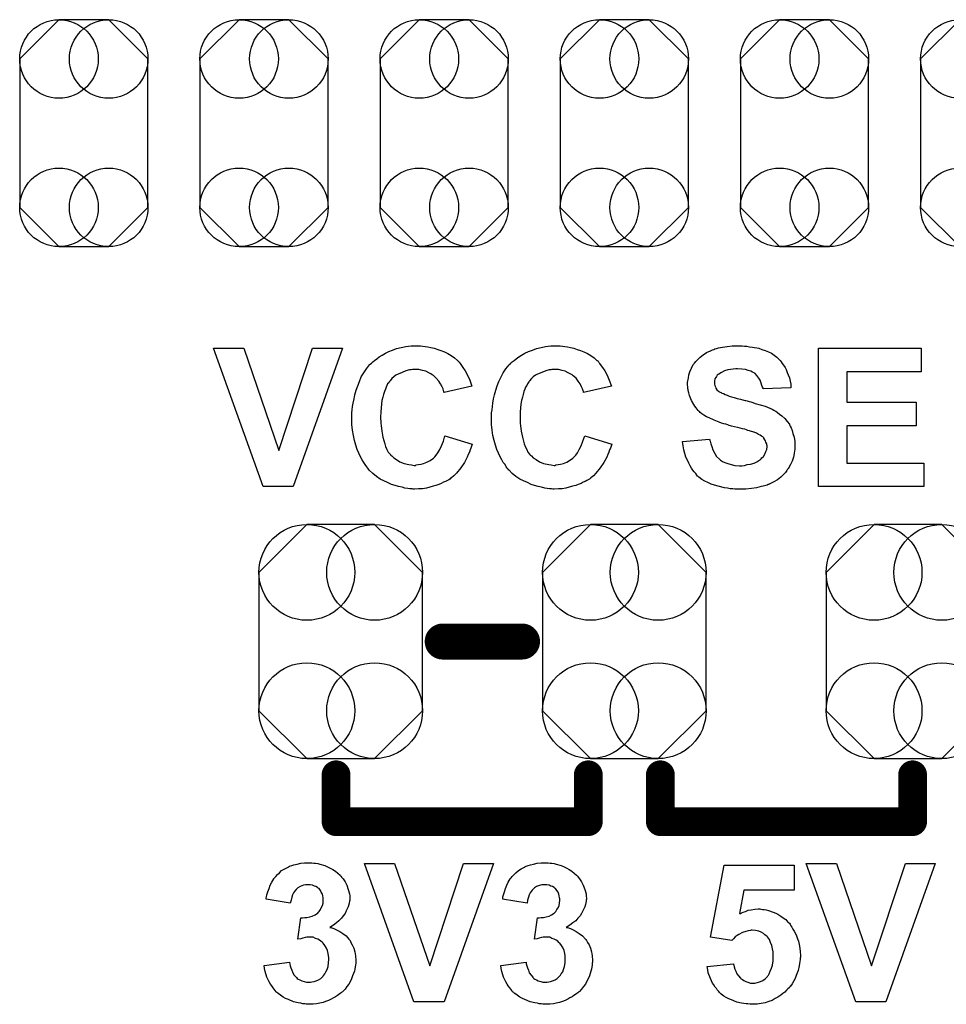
# Model space of a CAD drawing. Extents: x -0.07 to 0.95, y -0.15 to 0.98.
# Tile 3 of 8: x 0.28 to 0.54, y 0.15 to 0.42. Entities that reach past the tile are written whole.
import ezdxf

# ---------------------------------------------------------------- set-up
doc = ezdxf.new("R2010")
doc.units = 0
doc.layers.get('0').update_dxf_attribs({"linetype": 'CONTINUOUS'})
doc.layers.add('gto', color=2, linetype='CONTINUOUS')
doc.layers.add('gts', color=1, linetype='CONTINUOUS')

# ---------------------------------------------------------------- blocks, each defined once
blk = doc.blocks.new('D19')
at = {"const_width": 0.005}
blk.add_lwpolyline([(-0.0025, 0, 1), (0.0025, 0, 1)], format="xyb", close=True, dxfattribs=at)
blk = doc.blocks.new('D33')
at = {"const_width": 0.004}
blk.add_lwpolyline([(-0.002, 0, 1), (0.002, 0, 1)], format="xyb", close=True, dxfattribs=at)
blk = doc.blocks.new('D86')
blk.add_lwpolyline([(0.0178, -0.0206), (0.0178, 0.0206), (0.0069, 0.0315), (-0.0069, 0.0315), (-0.0178, 0.0206), (-0.0178, -0.0206), (-0.0069, -0.0315), (0.0069, -0.0315)], close=True)
for centre in [(-0.0069, 0.0206), (0.0069, 0.0206), (-0.0069, -0.0206), (0.0069, -0.0206)]:
    blk.add_circle(centre, 0.0109)
blk = doc.blocks.new('D87')
blk.add_lwpolyline([(-0.0227, 0.0192), (-0.0227, -0.0192), (-0.0094, -0.0325), (0.0094, -0.0325), (0.0227, -0.0192), (0.0227, 0.0192), (0.0094, 0.0325), (-0.0094, 0.0325)], close=True)
for centre in [(-0.0094, 0.0192), (0.0094, 0.0192), (-0.0094, -0.0192), (0.0094, -0.0192)]:
    blk.add_circle(centre, 0.0133)

msp = doc.modelspace()

# ---------------------------------------------------------------- linework, layer by layer
at = {"layer": 'gto', "color": 2}
for points in [[(0.3581, 0.293), (0.3498, 0.293), (0.336, 0.3314), (0.3444, 0.3314), (0.3541, 0.303), (0.3635, 0.3314), (0.3718, 0.3314), (0.3581, 0.293)], [(0.3934, 0.3321), (0.3941, 0.332), (0.3947, 0.3319), (0.3955, 0.3318), (0.3963, 0.3316), (0.3972, 0.3314), (0.3982, 0.3311), (0.3991, 0.3308), (0.4001, 0.3304), (0.401, 0.3299), (0.4019, 0.3294), (0.4029, 0.3287), (0.4037, 0.328), (0.4038, 0.328), (0.4038, 0.3279), (0.404, 0.3277), (0.4042, 0.3275), (0.4044, 0.3272), (0.4046, 0.3269), (0.4052, 0.3261), (0.4058, 0.3251), (0.4065, 0.3239), (0.4071, 0.3225), (0.4077, 0.3209), (0.4, 0.3191), (0.4, 0.3191), (0.3999, 0.3192), (0.3999, 0.3194), (0.3998, 0.3196), (0.3997, 0.3201), (0.3994, 0.3207), (0.399, 0.3215), (0.3985, 0.3223), (0.3978, 0.3231), (0.3971, 0.3237), (0.397, 0.3238), (0.3967, 0.324), (0.3963, 0.3243), (0.3957, 0.3246), (0.3949, 0.325), (0.394, 0.3252), (0.393, 0.3255), (0.3919, 0.3255), (0.3915, 0.3255), (0.3912, 0.3255), (0.3908, 0.3254), (0.3904, 0.3254), (0.3894, 0.3251), (0.3883, 0.3247), (0.3872, 0.3242), (0.3866, 0.3239), (0.386, 0.3235), (0.3855, 0.323), (0.385, 0.3224), (0.385, 0.3224), (0.3848, 0.3222), (0.3847, 0.3221), (0.3846, 0.3218), (0.3843, 0.3215), (0.3841, 0.3211), (0.3839, 0.3206), (0.3837, 0.32), (0.3834, 0.3194), (0.3832, 0.3186), (0.383, 0.3178), (0.3827, 0.3169), (0.3826, 0.3159), (0.3825, 0.3149), (0.3824, 0.3137), (0.3823, 0.3124), (0.3823, 0.3124), (0.3823, 0.3121), (0.3823, 0.3117), (0.3824, 0.3113), (0.3824, 0.3106), (0.3825, 0.3099), (0.3826, 0.3092), (0.3827, 0.3084), (0.383, 0.3067), (0.3835, 0.3049), (0.3837, 0.3041), (0.3841, 0.3033), (0.3845, 0.3026), (0.385, 0.302), (0.385, 0.3019), (0.3851, 0.3019), (0.3852, 0.3017), (0.3855, 0.3015), (0.386, 0.301), (0.3868, 0.3005), (0.3877, 0.2999), (0.3889, 0.2994), (0.3902, 0.2991), (0.3909, 0.299), (0.3917, 0.2989), (0.392, 0.2989), (0.3922, 0.299), (0.3928, 0.2991), (0.3936, 0.2992), (0.3943, 0.2994), (0.3952, 0.2998), (0.3961, 0.3002), (0.397, 0.3009), (0.3971, 0.301), (0.3974, 0.3013), (0.3978, 0.3017), (0.3982, 0.3024), (0.3988, 0.3033), (0.3993, 0.3043), (0.3998, 0.3056), (0.4002, 0.3071), (0.4078, 0.3048), (0.4078, 0.3047), (0.4077, 0.3045), (0.4076, 0.3042), (0.4074, 0.3037), (0.4072, 0.3032), (0.407, 0.3026), (0.4067, 0.3019), (0.4064, 0.3012), (0.4056, 0.2997), (0.4046, 0.2982), (0.4034, 0.2967), (0.4027, 0.296), (0.402, 0.2954), (0.4019, 0.2953), (0.4018, 0.2953), (0.4016, 0.2951), (0.4013, 0.2949), (0.4009, 0.2947), (0.4004, 0.2944), (0.3998, 0.2942), (0.3992, 0.2939), (0.3985, 0.2936), (0.3977, 0.2933), (0.3969, 0.2931), (0.396, 0.2928), (0.3951, 0.2926), (0.394, 0.2924), (0.3929, 0.2924), (0.3918, 0.2923), (0.3914, 0.2923), (0.3911, 0.2924), (0.3905, 0.2924), (0.3899, 0.2925), (0.3891, 0.2926), (0.3883, 0.2928), (0.3873, 0.293), (0.3864, 0.2933), (0.3854, 0.2936), (0.3843, 0.2941), (0.3833, 0.2946), (0.3822, 0.2951), (0.3812, 0.2958), (0.3802, 0.2966), (0.3792, 0.2976), (0.3792, 0.2976), (0.379, 0.2978), (0.3788, 0.2981), (0.3785, 0.2985), (0.3781, 0.2991), (0.3777, 0.2997), (0.3772, 0.3004), (0.3768, 0.3013), (0.3763, 0.3023), (0.3759, 0.3033), (0.3755, 0.3045), (0.3751, 0.3058), (0.3748, 0.3072), (0.3746, 0.3087), (0.3744, 0.3102), (0.3744, 0.3119), (0.3744, 0.3119), (0.3744, 0.312), (0.3744, 0.3123), (0.3744, 0.3128), (0.3744, 0.3135), (0.3745, 0.3143), (0.3746, 0.3152), (0.3747, 0.3162), (0.375, 0.3174), (0.3752, 0.3185), (0.3756, 0.3198), (0.376, 0.321), (0.3765, 0.3222), (0.377, 0.3235), (0.3777, 0.3246), (0.3784, 0.3257), (0.3793, 0.3268), (0.3793, 0.3269), (0.3795, 0.327), (0.3798, 0.3273), (0.3802, 0.3276), (0.3807, 0.328), (0.3813, 0.3285), (0.382, 0.329), (0.3828, 0.3295), (0.3837, 0.33), (0.3846, 0.3305), (0.3857, 0.3309), (0.3868, 0.3313), (0.3881, 0.3316), (0.3894, 0.3319), (0.3908, 0.3321), (0.3923, 0.3321), (0.3929, 0.3321), (0.3934, 0.3321)], [(0.4322, 0.3321), (0.4328, 0.332), (0.4335, 0.3319), (0.4342, 0.3318), (0.4351, 0.3316), (0.436, 0.3314), (0.4369, 0.3311), (0.4378, 0.3308), (0.4388, 0.3304), (0.4398, 0.3299), (0.4407, 0.3294), (0.4416, 0.3287), (0.4424, 0.328), (0.4425, 0.328), (0.4426, 0.3279), (0.4427, 0.3277), (0.4429, 0.3275), (0.4431, 0.3272), (0.4433, 0.3269), (0.4439, 0.3261), (0.4446, 0.3251), (0.4452, 0.3239), (0.4458, 0.3225), (0.4464, 0.3209), (0.4387, 0.3191), (0.4387, 0.3191), (0.4387, 0.3192), (0.4387, 0.3194), (0.4386, 0.3196), (0.4384, 0.3201), (0.4381, 0.3207), (0.4377, 0.3215), (0.4372, 0.3223), (0.4366, 0.3231), (0.4358, 0.3237), (0.4357, 0.3238), (0.4355, 0.324), (0.435, 0.3243), (0.4344, 0.3246), (0.4336, 0.325), (0.4327, 0.3252), (0.4317, 0.3255), (0.4306, 0.3255), (0.4302, 0.3255), (0.4299, 0.3255), (0.4296, 0.3254), (0.4291, 0.3254), (0.4282, 0.3251), (0.4271, 0.3247), (0.4259, 0.3242), (0.4253, 0.3239), (0.4247, 0.3235), (0.4242, 0.323), (0.4237, 0.3224), (0.4237, 0.3224), (0.4236, 0.3222), (0.4235, 0.3221), (0.4233, 0.3218), (0.4231, 0.3215), (0.4229, 0.3211), (0.4226, 0.3206), (0.4224, 0.32), (0.4221, 0.3194), (0.4219, 0.3186), (0.4217, 0.3178), (0.4215, 0.3169), (0.4213, 0.3159), (0.4212, 0.3149), (0.4211, 0.3137), (0.4211, 0.3124), (0.4211, 0.3124), (0.4211, 0.3121), (0.4211, 0.3117), (0.4211, 0.3113), (0.4211, 0.3106), (0.4212, 0.3099), (0.4213, 0.3092), (0.4214, 0.3084), (0.4217, 0.3067), (0.4222, 0.3049), (0.4225, 0.3041), (0.4229, 0.3033), (0.4232, 0.3026), (0.4237, 0.302), (0.4237, 0.3019), (0.4238, 0.3019), (0.424, 0.3017), (0.4242, 0.3015), (0.4247, 0.301), (0.4255, 0.3005), (0.4265, 0.2999), (0.4276, 0.2994), (0.429, 0.2991), (0.4297, 0.299), (0.4305, 0.2989), (0.4307, 0.2989), (0.431, 0.299), (0.4316, 0.2991), (0.4323, 0.2992), (0.4331, 0.2994), (0.434, 0.2998), (0.4348, 0.3002), (0.4357, 0.3009), (0.4358, 0.301), (0.4361, 0.3013), (0.4365, 0.3017), (0.437, 0.3024), (0.4375, 0.3033), (0.438, 0.3043), (0.4385, 0.3056), (0.439, 0.3071), (0.4465, 0.3048), (0.4465, 0.3047), (0.4464, 0.3045), (0.4463, 0.3042), (0.4462, 0.3037), (0.4459, 0.3032), (0.4457, 0.3026), (0.4454, 0.3019), (0.4451, 0.3012), (0.4443, 0.2997), (0.4433, 0.2982), (0.4421, 0.2967), (0.4414, 0.296), (0.4407, 0.2954), (0.4407, 0.2953), (0.4406, 0.2953), (0.4403, 0.2951), (0.44, 0.2949), (0.4396, 0.2947), (0.4391, 0.2944), (0.4386, 0.2942), (0.438, 0.2939), (0.4372, 0.2936), (0.4365, 0.2933), (0.4356, 0.2931), (0.4347, 0.2928), (0.4338, 0.2926), (0.4327, 0.2924), (0.4317, 0.2924), (0.4305, 0.2923), (0.4302, 0.2923), (0.4298, 0.2924), (0.4292, 0.2924), (0.4286, 0.2925), (0.4279, 0.2926), (0.427, 0.2928), (0.4261, 0.293), (0.4251, 0.2933), (0.4241, 0.2936), (0.4231, 0.2941), (0.422, 0.2946), (0.421, 0.2951), (0.4199, 0.2958), (0.4189, 0.2966), (0.418, 0.2976), (0.4179, 0.2976), (0.4178, 0.2978), (0.4175, 0.2981), (0.4172, 0.2985), (0.4169, 0.2991), (0.4164, 0.2997), (0.416, 0.3004), (0.4155, 0.3013), (0.4151, 0.3023), (0.4146, 0.3033), (0.4142, 0.3045), (0.4139, 0.3058), (0.4135, 0.3072), (0.4133, 0.3087), (0.4131, 0.3102), (0.4131, 0.3119), (0.4131, 0.3119), (0.4131, 0.312), (0.4131, 0.3123), (0.4131, 0.3128), (0.4131, 0.3135), (0.4133, 0.3143), (0.4134, 0.3152), (0.4135, 0.3162), (0.4137, 0.3174), (0.414, 0.3185), (0.4143, 0.3198), (0.4147, 0.321), (0.4152, 0.3222), (0.4158, 0.3235), (0.4164, 0.3246), (0.4171, 0.3257), (0.418, 0.3268), (0.4181, 0.3269), (0.4183, 0.327), (0.4185, 0.3273), (0.4189, 0.3276), (0.4194, 0.328), (0.42, 0.3285), (0.4207, 0.329), (0.4215, 0.3295), (0.4224, 0.33), (0.4234, 0.3305), (0.4245, 0.3309), (0.4256, 0.3313), (0.4269, 0.3316), (0.4281, 0.3319), (0.4296, 0.3321), (0.431, 0.3321), (0.4317, 0.3321), (0.4322, 0.3321)], [(0.4827, 0.3321), (0.4833, 0.332), (0.484, 0.332), (0.4847, 0.3318), (0.4856, 0.3317), (0.4873, 0.3314), (0.4882, 0.3311), (0.4891, 0.3308), (0.49, 0.3304), (0.4908, 0.33), (0.4916, 0.3295), (0.4923, 0.3289), (0.4924, 0.3289), (0.4925, 0.3287), (0.4927, 0.3286), (0.4929, 0.3284), (0.4932, 0.328), (0.4935, 0.3276), (0.4938, 0.3272), (0.4942, 0.3267), (0.4946, 0.3261), (0.4949, 0.3255), (0.4952, 0.3247), (0.4955, 0.324), (0.4958, 0.3232), (0.496, 0.3223), (0.4962, 0.3214), (0.4962, 0.3204), (0.4885, 0.3201), (0.4885, 0.3202), (0.4885, 0.3203), (0.4883, 0.3206), (0.4882, 0.3211), (0.488, 0.3217), (0.4877, 0.3225), (0.4873, 0.3231), (0.4868, 0.3238), (0.4863, 0.3244), (0.4862, 0.3244), (0.486, 0.3246), (0.4856, 0.3248), (0.4851, 0.325), (0.4844, 0.3252), (0.4836, 0.3255), (0.4826, 0.3256), (0.4814, 0.3257), (0.4809, 0.3257), (0.4802, 0.3256), (0.4795, 0.3255), (0.4787, 0.3254), (0.4778, 0.3251), (0.477, 0.3247), (0.4762, 0.3242), (0.4761, 0.3242), (0.476, 0.3241), (0.4758, 0.3239), (0.4756, 0.3236), (0.4754, 0.3233), (0.4751, 0.3229), (0.475, 0.3224), (0.475, 0.3219), (0.475, 0.3218), (0.475, 0.3216), (0.475, 0.3214), (0.4751, 0.3211), (0.4753, 0.3207), (0.4754, 0.3203), (0.4757, 0.3199), (0.4761, 0.3195), (0.4761, 0.3195), (0.4764, 0.3193), (0.4766, 0.3192), (0.4769, 0.3191), (0.4771, 0.3189), (0.4775, 0.3188), (0.478, 0.3186), (0.4785, 0.3184), (0.4791, 0.3181), (0.4797, 0.3179), (0.4805, 0.3177), (0.4813, 0.3175), (0.4822, 0.3173), (0.4832, 0.317), (0.4832, 0.317), (0.4835, 0.3169), (0.4837, 0.3169), (0.4841, 0.3168), (0.4846, 0.3166), (0.4851, 0.3165), (0.4857, 0.3163), (0.4863, 0.3161), (0.4877, 0.3157), (0.4891, 0.3153), (0.4904, 0.3148), (0.491, 0.3145), (0.4915, 0.3142), (0.4916, 0.3142), (0.4916, 0.3141), (0.492, 0.3139), (0.4925, 0.3136), (0.4931, 0.3131), (0.4937, 0.3126), (0.4945, 0.3119), (0.4952, 0.3111), (0.4958, 0.3103), (0.4958, 0.3101), (0.496, 0.3098), (0.4963, 0.3093), (0.4966, 0.3086), (0.4968, 0.3077), (0.4971, 0.3067), (0.4973, 0.3055), (0.4973, 0.3042), (0.4973, 0.3041), (0.4973, 0.304), (0.4973, 0.3038), (0.4973, 0.3036), (0.4973, 0.3033), (0.4972, 0.3029), (0.4971, 0.3022), (0.4969, 0.3012), (0.4966, 0.3001), (0.4961, 0.2991), (0.4955, 0.2979), (0.4955, 0.2979), (0.4953, 0.2978), (0.4951, 0.2975), (0.4947, 0.2969), (0.4941, 0.2963), (0.4934, 0.2956), (0.4925, 0.2949), (0.4915, 0.2943), (0.4902, 0.2937), (0.4902, 0.2937), (0.4901, 0.2936), (0.4899, 0.2936), (0.4896, 0.2934), (0.4893, 0.2933), (0.4889, 0.2932), (0.4885, 0.2931), (0.488, 0.293), (0.4873, 0.2928), (0.4867, 0.2927), (0.4853, 0.2925), (0.4837, 0.2923), (0.4819, 0.2923), (0.4812, 0.2923), (0.4807, 0.2923), (0.4801, 0.2924), (0.4794, 0.2924), (0.4786, 0.2926), (0.4778, 0.2927), (0.476, 0.2931), (0.475, 0.2934), (0.4741, 0.2937), (0.4732, 0.2941), (0.4723, 0.2945), (0.4715, 0.295), (0.4707, 0.2956), (0.4706, 0.2957), (0.4705, 0.2958), (0.4703, 0.2959), (0.4701, 0.2962), (0.4698, 0.2966), (0.4694, 0.2971), (0.469, 0.2976), (0.4686, 0.2981), (0.4683, 0.2988), (0.4679, 0.2995), (0.4675, 0.3003), (0.4671, 0.3012), (0.4668, 0.3022), (0.4665, 0.3032), (0.4663, 0.3043), (0.4661, 0.3055), (0.4736, 0.3062), (0.4736, 0.3062), (0.4737, 0.306), (0.4737, 0.3058), (0.4738, 0.3056), (0.474, 0.3049), (0.4743, 0.3041), (0.4746, 0.3032), (0.4751, 0.3022), (0.4756, 0.3014), (0.4764, 0.3006), (0.4765, 0.3005), (0.4767, 0.3003), (0.4772, 0.3), (0.4779, 0.2997), (0.4787, 0.2994), (0.4796, 0.2991), (0.4807, 0.2989), (0.482, 0.2988), (0.4826, 0.2988), (0.4833, 0.2989), (0.4841, 0.2991), (0.485, 0.2992), (0.486, 0.2995), (0.4868, 0.2999), (0.4876, 0.3004), (0.4877, 0.3004), (0.488, 0.3007), (0.4882, 0.301), (0.4886, 0.3014), (0.489, 0.302), (0.4893, 0.3027), (0.4895, 0.3033), (0.4896, 0.3041), (0.4896, 0.3042), (0.4896, 0.3043), (0.4895, 0.3046), (0.4895, 0.3049), (0.4893, 0.3053), (0.4892, 0.3057), (0.489, 0.306), (0.4887, 0.3064), (0.4887, 0.3065), (0.4886, 0.3066), (0.4884, 0.3068), (0.4881, 0.307), (0.4877, 0.3073), (0.4872, 0.3075), (0.4867, 0.3078), (0.486, 0.3081), (0.4859, 0.3081), (0.4857, 0.3082), (0.4853, 0.3083), (0.485, 0.3084), (0.4847, 0.3085), (0.4843, 0.3086), (0.4839, 0.3088), (0.4834, 0.3089), (0.4828, 0.309), (0.4821, 0.3092), (0.4814, 0.3094), (0.4806, 0.3096), (0.4797, 0.3098), (0.4797, 0.3098), (0.4795, 0.3099), (0.4791, 0.31), (0.4787, 0.3101), (0.4782, 0.3103), (0.4776, 0.3104), (0.477, 0.3106), (0.4763, 0.3109), (0.4749, 0.3114), (0.4735, 0.3121), (0.4728, 0.3124), (0.4721, 0.3128), (0.4715, 0.3132), (0.471, 0.3136), (0.471, 0.3136), (0.4709, 0.3138), (0.4707, 0.3139), (0.4705, 0.3141), (0.4702, 0.3145), (0.4699, 0.3149), (0.4696, 0.3153), (0.4693, 0.3158), (0.4686, 0.3169), (0.4681, 0.3183), (0.4679, 0.319), (0.4677, 0.3197), (0.4676, 0.3205), (0.4675, 0.3214), (0.4675, 0.3214), (0.4675, 0.3215), (0.4675, 0.3216), (0.4675, 0.3219), (0.4676, 0.3224), (0.4678, 0.3231), (0.4679, 0.324), (0.4682, 0.3249), (0.4686, 0.3259), (0.4691, 0.3269), (0.4691, 0.3269), (0.4692, 0.327), (0.4695, 0.3273), (0.4698, 0.3277), (0.4704, 0.3283), (0.471, 0.3289), (0.4719, 0.3296), (0.4728, 0.3302), (0.4739, 0.3307), (0.474, 0.3307), (0.4741, 0.3308), (0.4743, 0.3309), (0.4745, 0.331), (0.4748, 0.3311), (0.4751, 0.3312), (0.4756, 0.3313), (0.4761, 0.3315), (0.4772, 0.3317), (0.4785, 0.3319), (0.4799, 0.3321), (0.4815, 0.3321), (0.4822, 0.3321), (0.4827, 0.3321)], [(0.5324, 0.3249), (0.5117, 0.3249), (0.5117, 0.3164), (0.531, 0.3164), (0.531, 0.3099), (0.5117, 0.3099), (0.5117, 0.2995), (0.5331, 0.2995), (0.5331, 0.293), (0.5039, 0.293), (0.5039, 0.3314), (0.5324, 0.3314), (0.5324, 0.3249)], [(0.3633, 0.1886), (0.3638, 0.1885), (0.3643, 0.1885), (0.3649, 0.1884), (0.3655, 0.1882), (0.3669, 0.1878), (0.3676, 0.1875), (0.3684, 0.1871), (0.3691, 0.1867), (0.3698, 0.1863), (0.3705, 0.1857), (0.3711, 0.1851), (0.3711, 0.1851), (0.3712, 0.185), (0.3714, 0.1849), (0.3715, 0.1846), (0.372, 0.1841), (0.3725, 0.1833), (0.373, 0.1824), (0.3734, 0.1812), (0.3737, 0.18), (0.3738, 0.1794), (0.3738, 0.1787), (0.3738, 0.1787), (0.3738, 0.1785), (0.3738, 0.1782), (0.3737, 0.1779), (0.3736, 0.1775), (0.3735, 0.177), (0.3734, 0.1764), (0.3731, 0.1758), (0.3728, 0.1752), (0.3725, 0.1745), (0.372, 0.1739), (0.3715, 0.1732), (0.3708, 0.1725), (0.3701, 0.1719), (0.3693, 0.1713), (0.3683, 0.1706), (0.3683, 0.1706), (0.3684, 0.1706), (0.3686, 0.1706), (0.3688, 0.1705), (0.3694, 0.1703), (0.3701, 0.17), (0.371, 0.1695), (0.3719, 0.169), (0.3728, 0.1683), (0.3735, 0.1674), (0.3736, 0.1673), (0.3739, 0.167), (0.3741, 0.1665), (0.3745, 0.1658), (0.3749, 0.1649), (0.3752, 0.1639), (0.3754, 0.1628), (0.3755, 0.1615), (0.3755, 0.1614), (0.3755, 0.1613), (0.3755, 0.161), (0.3755, 0.1607), (0.3754, 0.1602), (0.3753, 0.1597), (0.3752, 0.1591), (0.3751, 0.1585), (0.3746, 0.1572), (0.3743, 0.1564), (0.374, 0.1557), (0.3735, 0.1549), (0.373, 0.1542), (0.3725, 0.1535), (0.3718, 0.1528), (0.3718, 0.1528), (0.3716, 0.1527), (0.3714, 0.1525), (0.3711, 0.1523), (0.3708, 0.152), (0.3704, 0.1517), (0.3698, 0.1514), (0.3693, 0.1511), (0.3686, 0.1507), (0.3679, 0.1504), (0.3671, 0.1501), (0.3664, 0.1498), (0.3655, 0.1496), (0.3646, 0.1494), (0.3636, 0.1493), (0.3626, 0.1493), (0.3621, 0.1493), (0.3617, 0.1493), (0.3613, 0.1494), (0.3608, 0.1494), (0.3602, 0.1496), (0.3595, 0.1497), (0.3582, 0.15), (0.3568, 0.1506), (0.356, 0.1509), (0.3553, 0.1513), (0.3546, 0.1518), (0.3539, 0.1523), (0.3539, 0.1523), (0.3538, 0.1524), (0.3536, 0.1526), (0.3534, 0.1528), (0.3531, 0.1531), (0.3528, 0.1535), (0.3525, 0.1539), (0.3522, 0.1544), (0.3518, 0.1549), (0.3514, 0.1555), (0.3508, 0.1568), (0.3503, 0.1584), (0.3501, 0.1592), (0.35, 0.1601), (0.3571, 0.161), (0.3571, 0.1609), (0.3571, 0.1609), (0.3572, 0.1605), (0.3573, 0.16), (0.3574, 0.1594), (0.3577, 0.1588), (0.358, 0.158), (0.3584, 0.1574), (0.3589, 0.1568), (0.359, 0.1567), (0.3592, 0.1565), (0.3595, 0.1563), (0.3599, 0.1561), (0.3605, 0.1558), (0.3611, 0.1556), (0.3618, 0.1554), (0.3625, 0.1554), (0.3627, 0.1554), (0.3629, 0.1554), (0.3633, 0.1555), (0.3639, 0.1556), (0.3645, 0.1558), (0.3651, 0.1561), (0.3658, 0.1565), (0.3664, 0.1571), (0.3664, 0.1572), (0.3666, 0.1574), (0.3669, 0.1578), (0.3672, 0.1583), (0.3675, 0.159), (0.3678, 0.1598), (0.3679, 0.1608), (0.368, 0.1618), (0.368, 0.1619), (0.368, 0.1619), (0.368, 0.1623), (0.3679, 0.1628), (0.3678, 0.1634), (0.3676, 0.1642), (0.3673, 0.1649), (0.3669, 0.1656), (0.3664, 0.1663), (0.3664, 0.1663), (0.3662, 0.1665), (0.3658, 0.1668), (0.3654, 0.1671), (0.3649, 0.1674), (0.3643, 0.1676), (0.3636, 0.1679), (0.3628, 0.1679), (0.3623, 0.1679), (0.3619, 0.1679), (0.3614, 0.1678), (0.3608, 0.1677), (0.3602, 0.1675), (0.3594, 0.1674), (0.3602, 0.1733), (0.3607, 0.1733), (0.3613, 0.1734), (0.3619, 0.1734), (0.3627, 0.1736), (0.3634, 0.1738), (0.3642, 0.1741), (0.3648, 0.1746), (0.3649, 0.1746), (0.3651, 0.1749), (0.3653, 0.1751), (0.3657, 0.1756), (0.3659, 0.1761), (0.3662, 0.1767), (0.3664, 0.1774), (0.3664, 0.1782), (0.3664, 0.1784), (0.3664, 0.1786), (0.3664, 0.1789), (0.3663, 0.1794), (0.3662, 0.1799), (0.3659, 0.1804), (0.3657, 0.1809), (0.3653, 0.1814), (0.3652, 0.1814), (0.365, 0.1815), (0.3648, 0.1817), (0.3644, 0.182), (0.364, 0.1821), (0.3635, 0.1824), (0.3628, 0.1825), (0.3622, 0.1825), (0.3618, 0.1825), (0.3615, 0.1825), (0.361, 0.1824), (0.3605, 0.1822), (0.36, 0.182), (0.3594, 0.1816), (0.3589, 0.1812), (0.3589, 0.1811), (0.3587, 0.181), (0.3585, 0.1806), (0.3582, 0.1802), (0.3579, 0.1797), (0.3577, 0.179), (0.3575, 0.1782), (0.3573, 0.1774), (0.3506, 0.1785), (0.3506, 0.1785), (0.3506, 0.1786), (0.3506, 0.1788), (0.3507, 0.1791), (0.3508, 0.1797), (0.3511, 0.1805), (0.3514, 0.1814), (0.3517, 0.1824), (0.3522, 0.1832), (0.3527, 0.1841), (0.3527, 0.1842), (0.3529, 0.1844), (0.3533, 0.1848), (0.3537, 0.1853), (0.3543, 0.1858), (0.3549, 0.1864), (0.3558, 0.1869), (0.3567, 0.1874), (0.3567, 0.1874), (0.3568, 0.1875), (0.3571, 0.1876), (0.3577, 0.1878), (0.3583, 0.188), (0.3592, 0.1882), (0.3602, 0.1885), (0.3612, 0.1886), (0.3624, 0.1886), (0.3629, 0.1886), (0.3633, 0.1886)], [(0.4289, 0.1886), (0.4294, 0.1885), (0.4299, 0.1885), (0.4305, 0.1884), (0.4311, 0.1882), (0.4325, 0.1878), (0.4333, 0.1875), (0.434, 0.1871), (0.4347, 0.1867), (0.4354, 0.1863), (0.4361, 0.1857), (0.4367, 0.1851), (0.4368, 0.1851), (0.4369, 0.185), (0.437, 0.1849), (0.4372, 0.1846), (0.4376, 0.1841), (0.4381, 0.1833), (0.4386, 0.1824), (0.439, 0.1812), (0.4394, 0.18), (0.4394, 0.1794), (0.4395, 0.1787), (0.4395, 0.1787), (0.4395, 0.1785), (0.4394, 0.1782), (0.4394, 0.1779), (0.4393, 0.1775), (0.4392, 0.177), (0.439, 0.1764), (0.4388, 0.1758), (0.4385, 0.1752), (0.4381, 0.1745), (0.4377, 0.1739), (0.4371, 0.1732), (0.4365, 0.1725), (0.4357, 0.1719), (0.4349, 0.1713), (0.4339, 0.1706), (0.434, 0.1706), (0.4341, 0.1706), (0.4342, 0.1706), (0.4345, 0.1705), (0.4351, 0.1703), (0.4358, 0.17), (0.4366, 0.1695), (0.4375, 0.169), (0.4384, 0.1683), (0.4392, 0.1674), (0.4393, 0.1673), (0.4395, 0.167), (0.4398, 0.1665), (0.4402, 0.1658), (0.4406, 0.1649), (0.4409, 0.1639), (0.4411, 0.1628), (0.4412, 0.1615), (0.4412, 0.1614), (0.4412, 0.1613), (0.4412, 0.161), (0.4411, 0.1607), (0.4411, 0.1602), (0.441, 0.1597), (0.4409, 0.1591), (0.4407, 0.1585), (0.4403, 0.1572), (0.44, 0.1564), (0.4396, 0.1557), (0.4392, 0.1549), (0.4387, 0.1542), (0.4381, 0.1535), (0.4375, 0.1528), (0.4374, 0.1528), (0.4373, 0.1527), (0.4371, 0.1525), (0.4368, 0.1523), (0.4364, 0.152), (0.436, 0.1517), (0.4355, 0.1514), (0.4349, 0.1511), (0.4343, 0.1507), (0.4336, 0.1504), (0.4328, 0.1501), (0.432, 0.1498), (0.4311, 0.1496), (0.4303, 0.1494), (0.4293, 0.1493), (0.4283, 0.1493), (0.4278, 0.1493), (0.4274, 0.1493), (0.4269, 0.1494), (0.4264, 0.1494), (0.4259, 0.1496), (0.4252, 0.1497), (0.4239, 0.15), (0.4224, 0.1506), (0.4217, 0.1509), (0.421, 0.1513), (0.4203, 0.1518), (0.4196, 0.1523), (0.4195, 0.1523), (0.4194, 0.1524), (0.4193, 0.1526), (0.419, 0.1528), (0.4188, 0.1531), (0.4185, 0.1535), (0.4182, 0.1539), (0.4178, 0.1544), (0.4175, 0.1549), (0.4171, 0.1555), (0.4165, 0.1568), (0.416, 0.1584), (0.4158, 0.1592), (0.4157, 0.1601), (0.4228, 0.161), (0.4228, 0.1609), (0.4228, 0.1609), (0.4228, 0.1605), (0.4229, 0.16), (0.4231, 0.1594), (0.4234, 0.1588), (0.4236, 0.158), (0.4241, 0.1574), (0.4246, 0.1568), (0.4246, 0.1567), (0.4249, 0.1565), (0.4252, 0.1563), (0.4256, 0.1561), (0.4261, 0.1558), (0.4268, 0.1556), (0.4274, 0.1554), (0.4282, 0.1554), (0.4283, 0.1554), (0.4286, 0.1554), (0.429, 0.1555), (0.4295, 0.1556), (0.4301, 0.1558), (0.4308, 0.1561), (0.4314, 0.1565), (0.432, 0.1571), (0.4321, 0.1572), (0.4323, 0.1574), (0.4325, 0.1578), (0.4329, 0.1583), (0.4331, 0.159), (0.4334, 0.1598), (0.4336, 0.1608), (0.4336, 0.1618), (0.4336, 0.1619), (0.4336, 0.1619), (0.4336, 0.1623), (0.4336, 0.1628), (0.4335, 0.1634), (0.4333, 0.1642), (0.433, 0.1649), (0.4326, 0.1656), (0.4321, 0.1663), (0.432, 0.1663), (0.4318, 0.1665), (0.4315, 0.1668), (0.4311, 0.1671), (0.4305, 0.1674), (0.4299, 0.1676), (0.4293, 0.1679), (0.4285, 0.1679), (0.4279, 0.1679), (0.4275, 0.1679), (0.427, 0.1678), (0.4264, 0.1677), (0.4258, 0.1675), (0.4251, 0.1674), (0.4259, 0.1733), (0.4264, 0.1733), (0.4269, 0.1734), (0.4276, 0.1734), (0.4283, 0.1736), (0.4291, 0.1738), (0.4298, 0.1741), (0.4305, 0.1746), (0.4305, 0.1746), (0.4308, 0.1749), (0.431, 0.1751), (0.4313, 0.1756), (0.4316, 0.1761), (0.4319, 0.1767), (0.432, 0.1774), (0.4321, 0.1782), (0.4321, 0.1784), (0.4321, 0.1786), (0.432, 0.1789), (0.4319, 0.1794), (0.4318, 0.1799), (0.4316, 0.1804), (0.4313, 0.1809), (0.4309, 0.1814), (0.4309, 0.1814), (0.4307, 0.1815), (0.4305, 0.1817), (0.4301, 0.182), (0.4296, 0.1821), (0.4291, 0.1824), (0.4285, 0.1825), (0.4278, 0.1825), (0.4275, 0.1825), (0.4271, 0.1825), (0.4267, 0.1824), (0.4262, 0.1822), (0.4256, 0.182), (0.4251, 0.1816), (0.4246, 0.1812), (0.4245, 0.1811), (0.4244, 0.181), (0.4241, 0.1806), (0.4239, 0.1802), (0.4236, 0.1797), (0.4234, 0.179), (0.4231, 0.1782), (0.423, 0.1774), (0.4162, 0.1785), (0.4162, 0.1785), (0.4163, 0.1786), (0.4163, 0.1788), (0.4163, 0.1791), (0.4165, 0.1797), (0.4167, 0.1805), (0.417, 0.1814), (0.4174, 0.1824), (0.4178, 0.1832), (0.4183, 0.1841), (0.4184, 0.1842), (0.4186, 0.1844), (0.4189, 0.1848), (0.4194, 0.1853), (0.4199, 0.1858), (0.4206, 0.1864), (0.4214, 0.1869), (0.4223, 0.1874), (0.4224, 0.1874), (0.4224, 0.1875), (0.4228, 0.1876), (0.4233, 0.1878), (0.424, 0.188), (0.4248, 0.1882), (0.4258, 0.1885), (0.4269, 0.1886), (0.428, 0.1886), (0.4285, 0.1886), (0.4289, 0.1886)], [(0.4, 0.15), (0.3916, 0.15), (0.3779, 0.1884), (0.3862, 0.1884), (0.396, 0.16), (0.4054, 0.1884), (0.4137, 0.1884), (0.4, 0.15)], [(0.4971, 0.181), (0.4832, 0.181), (0.482, 0.1745), (0.4821, 0.1745), (0.4822, 0.1745), (0.4825, 0.1747), (0.483, 0.1749), (0.4836, 0.1751), (0.4844, 0.1754), (0.4852, 0.1755), (0.4862, 0.1757), (0.4871, 0.1758), (0.4876, 0.1758), (0.4879, 0.1757), (0.4883, 0.1756), (0.4888, 0.1756), (0.4894, 0.1755), (0.49, 0.1753), (0.4913, 0.1749), (0.492, 0.1746), (0.4926, 0.1743), (0.4934, 0.1738), (0.4941, 0.1733), (0.4948, 0.1728), (0.4954, 0.1721), (0.4955, 0.1721), (0.4956, 0.172), (0.4958, 0.1718), (0.496, 0.1715), (0.4962, 0.1711), (0.4965, 0.1707), (0.4968, 0.1702), (0.4971, 0.1696), (0.4975, 0.169), (0.4978, 0.1683), (0.4981, 0.1675), (0.4983, 0.1668), (0.4985, 0.1659), (0.4987, 0.1649), (0.4988, 0.1639), (0.4989, 0.1629), (0.4989, 0.1628), (0.4989, 0.1627), (0.4989, 0.1624), (0.4988, 0.1621), (0.4988, 0.1617), (0.4987, 0.1612), (0.4986, 0.1606), (0.4985, 0.16), (0.4982, 0.1587), (0.4977, 0.1573), (0.4974, 0.1565), (0.497, 0.1558), (0.4966, 0.155), (0.4961, 0.1543), (0.496, 0.1543), (0.4959, 0.1541), (0.4957, 0.1539), (0.4954, 0.1536), (0.495, 0.1532), (0.4945, 0.1527), (0.494, 0.1523), (0.4934, 0.1518), (0.4926, 0.1513), (0.4919, 0.1509), (0.491, 0.1504), (0.4901, 0.1501), (0.4891, 0.1497), (0.488, 0.1495), (0.4869, 0.1493), (0.4857, 0.1493), (0.4852, 0.1493), (0.4848, 0.1493), (0.4843, 0.1494), (0.4838, 0.1494), (0.4832, 0.1495), (0.4825, 0.1496), (0.4812, 0.1499), (0.4797, 0.1505), (0.479, 0.1508), (0.4783, 0.1512), (0.4776, 0.1516), (0.4769, 0.1521), (0.4769, 0.1522), (0.4768, 0.1522), (0.4766, 0.1524), (0.4764, 0.1526), (0.4762, 0.1529), (0.4758, 0.1533), (0.4756, 0.1537), (0.4752, 0.1541), (0.4748, 0.1547), (0.4745, 0.1552), (0.4739, 0.1565), (0.4733, 0.158), (0.4732, 0.1589), (0.473, 0.1598), (0.4803, 0.1605), (0.4803, 0.1604), (0.4804, 0.1602), (0.4805, 0.1597), (0.4807, 0.1591), (0.4809, 0.1585), (0.4812, 0.1578), (0.4817, 0.1572), (0.4822, 0.1566), (0.4822, 0.1565), (0.4824, 0.1564), (0.4828, 0.1562), (0.4832, 0.1559), (0.4837, 0.1556), (0.4843, 0.1554), (0.485, 0.1552), (0.4858, 0.1552), (0.4859, 0.1552), (0.4862, 0.1552), (0.4866, 0.1553), (0.4872, 0.1554), (0.4878, 0.1556), (0.4884, 0.1559), (0.4891, 0.1564), (0.4897, 0.157), (0.4898, 0.1572), (0.49, 0.1574), (0.4902, 0.1578), (0.4905, 0.1585), (0.4908, 0.1593), (0.4911, 0.1602), (0.4913, 0.1614), (0.4913, 0.1627), (0.4913, 0.1628), (0.4913, 0.1629), (0.4913, 0.163), (0.4913, 0.1633), (0.4913, 0.1639), (0.4911, 0.1647), (0.4909, 0.1656), (0.4906, 0.1665), (0.4903, 0.1673), (0.4897, 0.168), (0.4897, 0.1681), (0.4894, 0.1683), (0.489, 0.1686), (0.4886, 0.169), (0.488, 0.1693), (0.4873, 0.1696), (0.4864, 0.1698), (0.4855, 0.1699), (0.4852, 0.1699), (0.485, 0.1698), (0.4844, 0.1697), (0.4837, 0.1695), (0.4828, 0.1692), (0.4818, 0.1687), (0.4813, 0.1684), (0.4808, 0.168), (0.4803, 0.1675), (0.4798, 0.167), (0.4739, 0.1679), (0.4777, 0.1879), (0.4971, 0.1879), (0.4971, 0.181)], [(0.5226, 0.15), (0.5142, 0.15), (0.5005, 0.1884), (0.5089, 0.1884), (0.5186, 0.16), (0.528, 0.1884), (0.5363, 0.1884), (0.5226, 0.15)]]:
    msp.add_lwpolyline(points, dxfattribs=at)
for points, const_width in [([(0.3996, 0.25), (0.4216, 0.25)], 0.01), ([(0.37, 0.2), (0.37, 0.213)], 0.008), ([(0.44, 0.2), (0.44, 0.213)], 0.008), ([(0.46, 0.2), (0.46, 0.213)], 0.008), ([(0.53, 0.2), (0.53, 0.213)], 0.008), ([(0.37, 0.2), (0.44, 0.2)], 0.008), ([(0.46, 0.2), (0.53, 0.2)], 0.008)]:
    msp.add_lwpolyline(points, dxfattribs=dict(at, const_width=const_width))

# ---------------------------------------------------------------- block references
at = {"layer": 'gto'}
for name, p in [('D19', (0.3996, 0.25)), ('D19', (0.4216, 0.25)), ('D33', (0.37, 0.213)), ('D33', (0.44, 0.213)), ('D33', (0.46, 0.213)), ('D33', (0.53, 0.213)), ('D33', (0.37, 0.2)), ('D33', (0.37, 0.2)), ('D33', (0.44, 0.2)), ('D33', (0.44, 0.2)), ('D33', (0.46, 0.2)), ('D33', (0.46, 0.2)), ('D33', (0.53, 0.2))]:
    msp.add_blockref(name, p, dxfattribs=at)
at = {"layer": 'gts'}
for name, p in [('D86', (0.3, 0.3911)), ('D86', (0.35, 0.3911)), ('D86', (0.4, 0.3911)), ('D86', (0.45, 0.3911)), ('D86', (0.5, 0.3911)), ('D86', (0.55, 0.3911)), ('D87', (0.3713, 0.25)), ('D87', (0.45, 0.25)), ('D87', (0.5287, 0.25))]:
    msp.add_blockref(name, p, dxfattribs=at)

doc.saveas('drawing.dxf')
